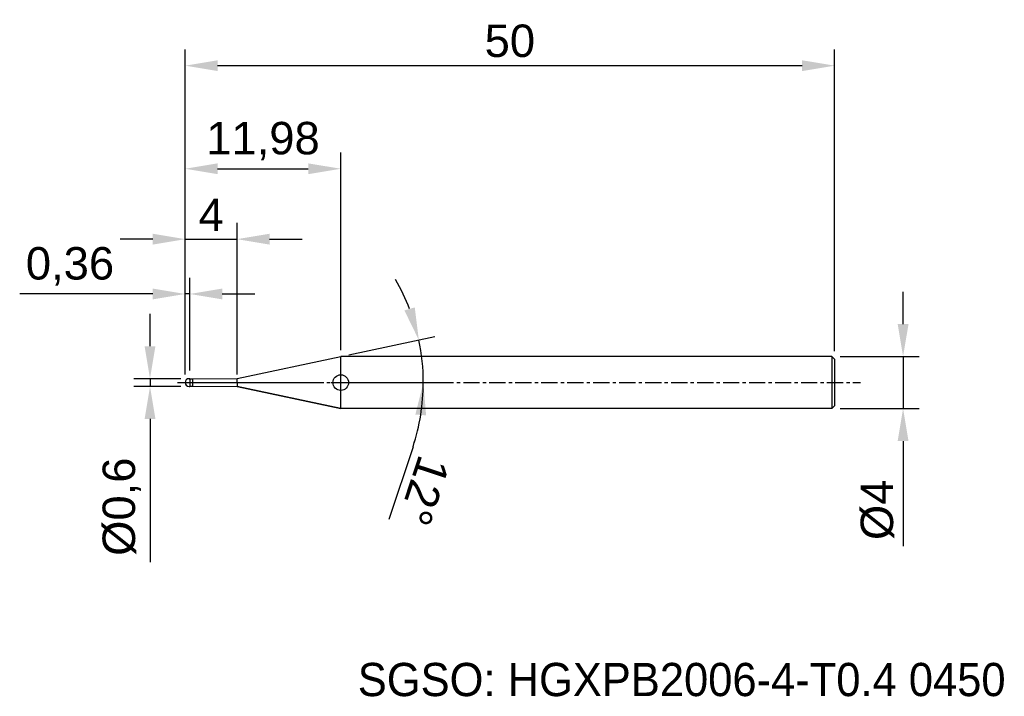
# Model space of a CAD drawing. Header units: millimetres. Extents: x 7881.2 to 7957, y 6079.1 to 6131.2.
import ezdxf
from ezdxf.enums import TextEntityAlignment as Align

# ---------------------------------------------------------------- set-up
doc = ezdxf.new("R2010")
doc.units = ezdxf.units.MM
doc.linetypes.add('CENTER', pattern=[2, 1.25, -0.25, 0.25, -0.25])
for name, color, linetype, lineweight in [('1', 4, 'Continuous', 25), ('SK1', 4, 'Continuous', 25), ('SK4', 2, 'Continuous', 25), ('SK6', 5, 'Continuous', 25)]:
    doc.layers.add(name, color=color, linetype=linetype, lineweight=lineweight)
doc.styles.add('MS PGothic', font='txt')
doc.styles.get("Standard").update_dxf_attribs({"font": 'arial.ttf'})
doc.dimstyles.new('ISO-25', dxfattribs={"dimtxt": 2.5, "dimasz": 2.5, "dimexe": 1.25, "dimexo": 0.625, "dimtad": 1, "dimtxsty": 'Standard', "dimcen": 2.5, "dimadec": 0, "dimazin": 0, "dimtfac": 1, "dimtmove": 0, "dimatfit": 3, "dimfxl": 1, "dimarcsym": 0})

# ---------------------------------------------------------------- blocks, each defined once
blk = doc.blocks.new('*D27')
at = {"color": 0, "linetype": 'ByBlock', "lineweight": -2, "transparency": 16777216}
for p, q in [((7949.19, 6107.788), (7949.19, 6110.288)), ((7944.337, 6105.288), (7950.44, 6105.288)), ((7949.19, 6105.288), (7949.19, 6101.288)), ((7944.337, 6101.288), (7950.44, 6101.288)), ((7949.19, 6098.788), (7949.19, 6090.69))]:
    blk.add_line(p, q, dxfattribs=at)
at = {"color": 0, "linetype": 'ByBlock', "transparency": 16777216}
for points in [[(7948.773, 6107.788), (7949.607, 6107.788), (7949.19, 6105.288)], [(7948.773, 6098.788), (7949.607, 6098.788), (7949.19, 6101.288)]]:
    blk.add_solid(points, dxfattribs=at)
at = {"layer": 'Defpoints', "color": 0, "linetype": 'ByBlock', "transparency": 16777216}
for p in [(7943.712, 6105.288), (7943.712, 6101.288), (7949.19, 6101.288)]:
    blk.add_point(p, dxfattribs=at)
at = {"color": 0, "linetype": 'ByBlock', "transparency": 16777216, "insert": (7947.219, 6093.489), "char_height": 2.5, "attachment_point": 5, "rotation": 90}
blk.add_mtext('{\\fArial|b0|i0|c134|p34;%%C}4', dxfattribs=at)
blk = doc.blocks.new('*D28')
at = {"color": 0, "linetype": 'ByBlock', "lineweight": -2, "transparency": 16777216}
for p, q in [((7891.204, 6106.088), (7891.204, 6108.588)), ((7893.587, 6103.588), (7889.954, 6103.588)), ((7891.204, 6103.588), (7891.204, 6102.988)), ((7893.587, 6102.988), (7889.954, 6102.988)), ((7891.204, 6100.488), (7891.204, 6089.468))]:
    blk.add_line(p, q, dxfattribs=at)
at = {"color": 0, "linetype": 'ByBlock', "transparency": 16777216}
for points in [[(7890.787, 6106.088), (7891.621, 6106.088), (7891.204, 6103.588)], [(7890.787, 6100.488), (7891.621, 6100.488), (7891.204, 6102.988)]]:
    blk.add_solid(points, dxfattribs=at)
at = {"layer": 'Defpoints', "color": 0, "linetype": 'ByBlock', "transparency": 16777216}
for p in [(7894.212, 6103.588), (7891.204, 6102.988), (7894.212, 6102.988)]:
    blk.add_point(p, dxfattribs=at)
at = {"color": 0, "linetype": 'ByBlock', "transparency": 16777216, "insert": (7889.036, 6093.728), "char_height": 2.5, "attachment_point": 5, "rotation": 90}
blk.add_mtext('{\\fArial|b0|i0|c134|p34;%%C}0,6', dxfattribs=at)
blk = doc.blocks.new('*D29')
at = {"color": 0, "linetype": 'ByBlock', "lineweight": -2, "transparency": 16777216}
for p, q in [((7893.912, 6103.913), (7893.912, 6111.363)), ((7894.272, 6104.213), (7894.272, 6111.363)), ((7891.412, 6110.113), (7881.169, 6110.113)), ((7894.272, 6110.113), (7893.912, 6110.113)), ((7896.772, 6110.113), (7899.272, 6110.113))]:
    blk.add_line(p, q, dxfattribs=at)
at = {"color": 0, "linetype": 'ByBlock', "transparency": 16777216}
for points in [[(7891.412, 6110.53), (7891.412, 6109.697), (7893.912, 6110.113)], [(7896.772, 6110.53), (7896.772, 6109.697), (7894.272, 6110.113)]]:
    blk.add_solid(points, dxfattribs=at)
at = {"layer": 'Defpoints', "color": 0, "linetype": 'ByBlock', "transparency": 16777216}
for p in [(7894.272, 6110.113), (7893.912, 6103.288), (7894.272, 6103.588)]:
    blk.add_point(p, dxfattribs=at)
at = {"color": 0, "linetype": 'ByBlock', "transparency": 16777216, "insert": (7885.041, 6112.241), "char_height": 2.5, "attachment_point": 5}
blk.add_mtext('0,36', dxfattribs=at)
blk = doc.blocks.new('*D30')
at = {"color": 0, "linetype": 'ByBlock', "lineweight": -2, "transparency": 16777216}
for p, q in [((7893.912, 6103.913), (7893.912, 6115.584)), ((7897.912, 6103.913), (7897.912, 6115.584)), ((7891.412, 6114.334), (7888.912, 6114.334)), ((7893.912, 6114.334), (7897.912, 6114.334)), ((7900.412, 6114.334), (7902.912, 6114.334))]:
    blk.add_line(p, q, dxfattribs=at)
at = {"color": 0, "linetype": 'ByBlock', "transparency": 16777216}
for points in [[(7891.412, 6114.751), (7891.412, 6113.917), (7893.912, 6114.334)], [(7900.412, 6114.751), (7900.412, 6113.917), (7897.912, 6114.334)]]:
    blk.add_solid(points, dxfattribs=at)
at = {"layer": 'Defpoints', "color": 0, "linetype": 'ByBlock', "transparency": 16777216}
for p in [(7897.912, 6114.334), (7893.912, 6103.288), (7897.912, 6103.288)]:
    blk.add_point(p, dxfattribs=at)
at = {"color": 0, "linetype": 'ByBlock', "transparency": 16777216, "insert": (7895.912, 6116.209), "char_height": 2.5, "attachment_point": 5}
blk.add_mtext('4', dxfattribs=at)
blk = doc.blocks.new('*D31')
at = {"color": 0, "linetype": 'ByBlock', "lineweight": -2, "transparency": 16777216}
for p, q in [((7893.912, 6103.913), (7893.912, 6121.007)), ((7905.892, 6105.775), (7905.892, 6121.007)), ((7896.412, 6119.757), (7903.392, 6119.757))]:
    blk.add_line(p, q, dxfattribs=at)
at = {"color": 0, "linetype": 'ByBlock', "transparency": 16777216}
for points in [[(7896.412, 6120.173), (7896.412, 6119.34), (7893.912, 6119.757)], [(7903.392, 6120.173), (7903.392, 6119.34), (7905.892, 6119.757)]]:
    blk.add_solid(points, dxfattribs=at)
at = {"layer": 'Defpoints', "color": 0, "linetype": 'ByBlock', "transparency": 16777216}
for p in [(7905.892, 6119.757), (7905.892, 6105.15), (7893.912, 6103.288)]:
    blk.add_point(p, dxfattribs=at)
at = {"color": 0, "linetype": 'ByBlock', "transparency": 16777216, "insert": (7899.902, 6121.884), "char_height": 2.5, "attachment_point": 5}
blk.add_mtext('11,98', dxfattribs=at)
blk = doc.blocks.new('*D32')
at = {"color": 0, "linetype": 'ByBlock', "lineweight": -2, "transparency": 16777216}
for p, q in [((7893.912, 6103.913), (7893.912, 6128.948)), ((7943.912, 6105.713), (7943.912, 6128.948)), ((7896.412, 6127.698), (7941.412, 6127.698))]:
    blk.add_line(p, q, dxfattribs=at)
at = {"color": 0, "linetype": 'ByBlock', "transparency": 16777216}
for points in [[(7896.412, 6128.114), (7896.412, 6127.281), (7893.912, 6127.698)], [(7941.412, 6128.114), (7941.412, 6127.281), (7943.912, 6127.698)]]:
    blk.add_solid(points, dxfattribs=at)
at = {"layer": 'Defpoints', "color": 0, "linetype": 'ByBlock', "transparency": 16777216}
for p in [(7943.912, 6127.698), (7943.912, 6105.088), (7893.912, 6103.288)]:
    blk.add_point(p, dxfattribs=at)
at = {"color": 0, "linetype": 'ByBlock', "transparency": 16777216, "insert": (7918.912, 6129.599), "char_height": 2.5, "attachment_point": 5}
blk.add_mtext('50', dxfattribs=at)
blk = doc.blocks.new('*D37')
at = {"color": 0, "linetype": 'ByBlock', "lineweight": -2, "transparency": 16777216}
for p, q in [((7906.503, 6105.418), (7913.126, 6106.826)), ((7905.162, 6103.288), (7913.498, 6103.288)), ((7911.455, 6098.351), (7909.601, 6092.73))]:
    blk.add_line(p, q, dxfattribs=at)
for start, end in [(21.09552, 30.19104), (0, 12), (341.75102, 0), (341.80896, 350.90448)]:
    blk.add_arc((7896.483, 6103.288), 15.765, start, end, dxfattribs=at)
at = {"color": 0, "linetype": 'ByBlock', "transparency": 16777216}
for points in [[(7911.59, 6109.081), (7910.792, 6108.844), (7911.903, 6106.566)], [(7911.634, 6100.829), (7912.465, 6100.763), (7912.248, 6103.288)]]:
    blk.add_solid(points, dxfattribs=at)
at = {"layer": 'Defpoints', "color": 0, "linetype": 'ByBlock', "transparency": 16777216}
for p in [(7912.094, 6105.482), (7905.892, 6105.288), (7893.912, 6103.288), (7897.912, 6103.592), (7904.537, 6103.288)]:
    blk.add_point(p, dxfattribs=at)
at = {"color": 0, "linetype": 'ByBlock', "transparency": 16777216, "insert": (7912.313, 6094.952), "char_height": 2.5, "attachment_point": 5, "rotation": 251.75102}
blk.add_mtext('12°', dxfattribs=at)

msp = doc.modelspace()

# ---------------------------------------------------------------- linework, layer by layer
at = {"color": 4, "linetype": 'ByBlock'}
for p, q in [((7897.912, 6103.592), (7905.892, 6105.288)), ((7905.892, 6101.288), (7905.892, 6105.288)), ((7893.912, 6103.288), (7904.537, 6103.288)), ((7894.272, 6103.588), (7894.212, 6103.588)), ((7894.272, 6103.573), (7894.272, 6103.588)), ((7894.272, 6103.568), (7894.512, 6103.568)), ((7894.512, 6103.568), (7897.912, 6103.592)), ((7894.512, 6103.008), (7894.512, 6103.568)), ((7894.272, 6103.008), (7894.512, 6103.008)), ((7894.512, 6103.008), (7897.912, 6102.984)), ((7905.892, 6101.288), (7897.912, 6102.984)), ((7943.712, 6101.288), (7905.892, 6101.288))]:
    msp.add_line(p, q, dxfattribs=at)
msp.add_arc((7894.214, 6103.285), 0.303, 90.51616, 179.48384, dxfattribs=at)
at = {"layer": '1', "color": 4, "linetype": 'Continuous'}
msp.add_circle((7905.892, 6103.288), 0.6, dxfattribs=at)
at = {"layer": 'SK1', "color": 4, "linetype": 'Continuous'}
for p, q in [((7943.712, 6105.288), (7905.892, 6105.288)), ((7943.712, 6105.288), (7943.912, 6105.088)), ((7943.712, 6105.288), (7943.712, 6101.288)), ((7943.912, 6105.088), (7943.912, 6101.488)), ((7894.212, 6103.588), (7894.272, 6103.588)), ((7894.272, 6103.588), (7894.272, 6103.573)), ((7894.272, 6103.573), (7894.272, 6103.003)), ((7897.912, 6103.288), (7897.912, 6103.592)), ((7897.912, 6103.288), (7897.912, 6102.984)), ((7894.212, 6102.988), (7894.272, 6102.988)), ((7894.272, 6102.988), (7894.272, 6103.003)), ((7897.912, 6102.984), (7905.892, 6101.288)), ((7943.912, 6101.488), (7943.712, 6101.288))]:
    msp.add_line(p, q, dxfattribs=at)
msp.add_arc((7894.212, 6103.288), 0.3, 90, 270, dxfattribs=at)
at = {"layer": 'SK4', "linetype": 'CENTER'}
msp.add_line((7893.331, 6103.288), (7945.909, 6103.288), dxfattribs=at)

# ---------------------------------------------------------------- texts
at = {"layer": 'SK6', "color": 5, "linetype": 'Continuous', "style": 'MS PGothic'}
msp.add_text('SGSO: HGXPB2006-4-T0.4 0450', height=2.55961, dxfattribs=at).set_placement((7907.202, 6078.369), align=Align.BOTTOM_LEFT)

# ---------------------------------------------------------------- dimensions: what is measured, and where the dimension line sits
at = {"linetype": 'ByBlock'}
for base, p2, picture, middle in [((7943.912, 6127.698), (7943.912, 6105.088), '*D32', (7918.912, 6129.599)), ((7905.892, 6119.757), (7905.892, 6105.15), '*D31', (7899.902, 6121.884)), ((7897.912, 6114.334), (7897.912, 6103.288), '*D30', (7895.912, 6116.209))]:
    dim = msp.add_linear_dim(base=base, p1=(7893.912, 6103.288), p2=p2, dimstyle='ISO-25', dxfattribs=at)
    dim.commit()
    dim.dimension.update_dxf_attribs({"geometry": picture, "text_midpoint": middle})
dim = msp.add_linear_dim(base=(7894.272, 6110.113), p1=(7893.912, 6103.288), p2=(7894.272, 6103.588), dimstyle='ISO-25', dxfattribs=at)
dim.commit()
dim.dimension.update_dxf_attribs({"geometry": '*D29', "text_midpoint": (7885.041, 6110.113), "dimtype": 160})
dim = msp.add_angular_dim_2l(base=(7912.094, 6105.482), line1=((7897.912, 6103.592), (7905.892, 6105.288)), line2=((7893.912, 6103.288), (7904.537, 6103.288)), dimstyle='ISO-25', dxfattribs=at)
dim.commit()
dim.dimension.update_dxf_attribs({"geometry": '*D37', "text_midpoint": (7912.313, 6094.952)})
for base, p1, p2, picture, middle in [((7949.19, 6101.288), (7943.712, 6105.288), (7943.712, 6101.288), '*D27', (7947.219, 6093.489)), ((7891.204, 6102.988), (7894.212, 6103.588), (7894.212, 6102.988), '*D28', (7889.036, 6093.728))]:
    dim = msp.add_linear_dim(base=base, p1=p1, p2=p2, angle=90, text='{\\fArial|b0|i0|c134|p34;%%C}<>', dimstyle='ISO-25', dxfattribs=at)
    dim.commit()
    dim.dimension.update_dxf_attribs({"geometry": picture, "text_midpoint": middle})

doc.saveas('drawing.dxf')
